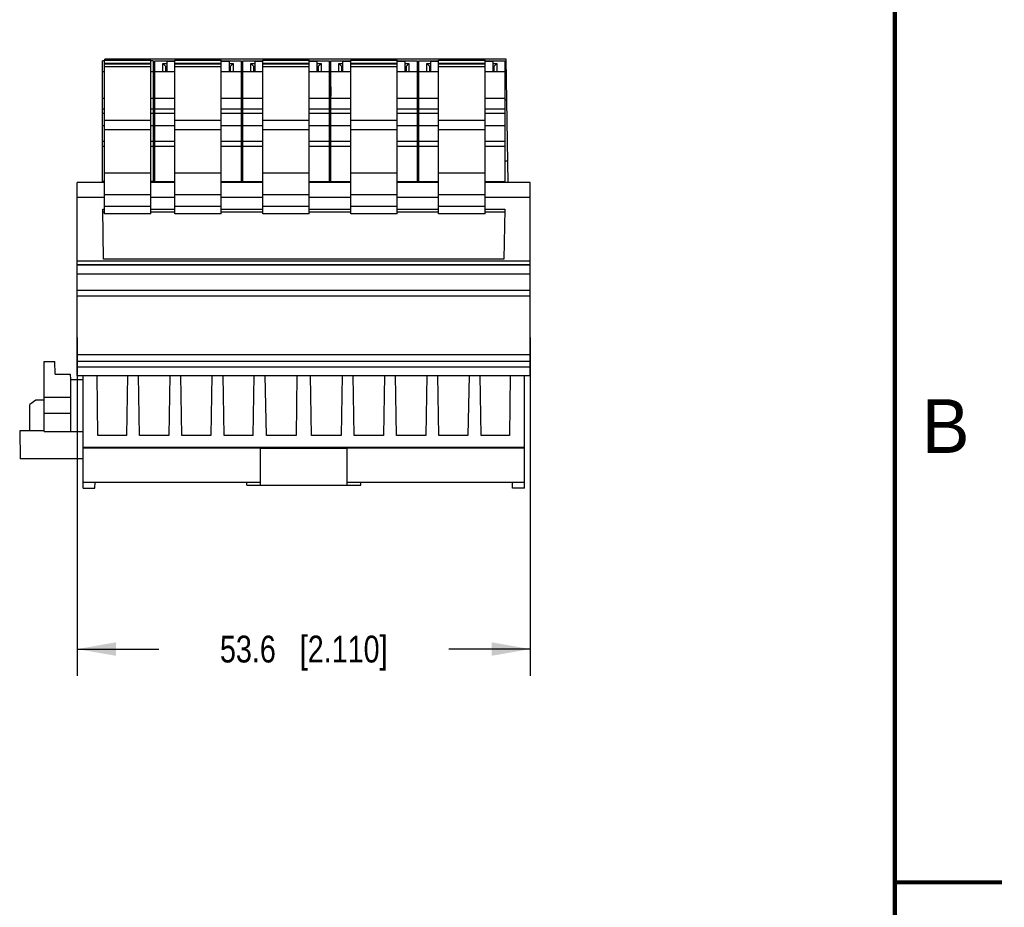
# Model space of a CAD drawing. Header units: inches. Extents: x 0 to 22, y 0 to 17.
# Tile 19 of 24: x 17.4 to 22, y 4.1 to 8.3. Entities that reach past the tile are written whole.
import ezdxf

# ---------------------------------------------------------------- set-up
doc = ezdxf.new("R2010")
doc.units = ezdxf.units.IN
doc.header["$LTSCALE"] = 1.21
doc.header["$MEASUREMENT"] = 0
doc.layers.get('0').update_dxf_attribs({"linetype": 'CONTINUOUS'})
doc.layers.add('DIMENSIONS', color=7, linetype='CONTINUOUS')
doc.styles.get("Standard").update_dxf_attribs({"font": 'txt', "width": 0.8})
doc.styles.add('TEXTSTYLE_2', font='txt')
doc.dimstyles.new('DIMSTYLE_1', dxfattribs={"dimtxt": 0.125, "dimasz": 0.18, "dimexe": 0.125, "dimexo": 0.0625, "dimgap": 0.0625, "dimtad": 0, "dimtih": 1, "dimtoh": 1, "dimdsep": 46, "dimtxsty": 'STANDARD', "dimblk": '_FILLED', "dimblk1": '_FILLED', "dimblk2": '_FILLED', "dimcen": 0.09, "dimadec": 0, "dimazin": 0, "dimtp": 0.02, "dimtm": 0.02, "dimtfac": 1, "dimtofl": 0, "dimtmove": 0, "dimatfit": 3, "dimldrblk": '_FILLED', "dimfxl": 1, "dimtolj": 1, "dimarcsym": 0})

# ---------------------------------------------------------------- blocks, each defined once
blk = doc.blocks.new('_FILLED')
at = {"color": 0, "linetype": 'BYBLOCK'}
blk.add_solid([(0, 0), (-1, 0.174), (-1, -0.174)], dxfattribs=at)
blk = doc.blocks.new('*D4')
at = {"layer": 'DIMENSIONS', "color": 2, "linetype": 'CONTINUOUS'}
for p, q in [((17.6924, 6.7876), (17.6924, 5.2114)), ((19.8026, 6.7876), (19.8026, 5.2114)), ((17.6924, 5.3364), (18.0725, 5.3364)), ((19.8026, 5.3364), (19.4225, 5.3364))]:
    blk.add_line(p, q, dxfattribs=at)
at = {"layer": 'DIMENSIONS', "color": 2, "linetype": 'CONTINUOUS', "xscale": 0.18, "yscale": 0.18, "zscale": 0.18}
for p, rotation in [((17.6924, 5.3364), 180), ((19.8026, 5.3364), 1e-10)]:
    blk.add_blockref('_FILLED', p, dxfattribs=dict(at, rotation=rotation))
at = {"layer": 'DIMENSIONS', "color": 2, "linetype": 'CONTINUOUS', "insert": (18.7475, 5.3989), "char_height": 0.125, "width": 1.225, "attachment_point": 2, "line_spacing_factor": 0.9}
blk.add_mtext('53.6{\\Ftxt.shx;\\W1.000000;\\H0.125000; }[2.110]', dxfattribs=at)

msp = doc.modelspace()

# ---------------------------------------------------------------- linework, layer by layer
at = {"color": 7, "linetype": 'CONTINUOUS'}
for p, q in [((17.8097, 7.5135), (17.8097, 8.0765)), ((17.8195, 8.0765), (17.8097, 8.0765)), ((17.8195, 7.3627), (17.8195, 8.0784)), ((17.8195, 8.0784), (18.036, 8.0784)), ((18.036, 8.0772), (17.8195, 8.0772)), ((17.8204, 8.0784), (17.8205, 8.0844)), ((19.6902, 8.0844), (17.8205, 8.0844)), ((18.036, 7.3627), (18.036, 8.0784)), ((18.0459, 8.0765), (18.036, 8.0765)), ((18.0459, 8.0765), (18.0459, 7.5135)), ((18.0546, 7.5135), (18.0546, 8.0765)), ((18.0546, 8.0765), (18.1471, 8.0765)), ((18.1097, 8.0742), (18.1097, 8.0253)), ((18.1097, 8.0742), (18.1471, 8.0742)), ((18.1471, 7.3627), (18.1471, 8.0784)), ((18.1471, 8.0784), (18.3636, 8.0784)), ((18.3636, 8.0772), (18.1471, 8.0772)), ((18.3636, 7.3627), (18.3636, 8.0784)), ((18.3636, 8.0765), (18.4561, 8.0765)), ((18.3636, 8.0742), (18.401, 8.0742)), ((18.401, 8.0253), (18.401, 8.0742)), ((18.4561, 8.0765), (18.4561, 7.5135)), ((18.464, 7.5135), (18.464, 8.0765)), ((18.464, 8.0765), (18.5565, 8.0765)), ((18.5191, 8.0742), (18.5191, 8.0253)), ((18.5191, 8.0742), (18.5565, 8.0742)), ((18.5565, 7.3627), (18.5565, 8.0784)), ((18.5565, 8.0784), (18.7731, 8.0784)), ((18.7731, 8.0772), (18.5565, 8.0772)), ((18.7731, 7.3627), (18.7731, 8.0784)), ((18.7731, 8.0765), (18.8656, 8.0765)), ((18.7731, 8.0742), (18.8105, 8.0742)), ((18.8105, 8.0253), (18.8105, 8.0742)), ((18.8656, 8.0765), (18.8656, 7.5135)), ((18.8735, 7.5135), (18.8735, 8.0765)), ((18.8735, 8.0765), (18.966, 8.0765)), ((18.9286, 8.0742), (18.9286, 8.0253)), ((18.9286, 8.0742), (18.966, 8.0742)), ((18.966, 7.3627), (18.966, 8.0784)), ((18.966, 8.0784), (19.1825, 8.0784)), ((19.1825, 8.0772), (18.966, 8.0772)), ((19.1825, 7.3627), (19.1825, 8.0784)), ((19.1825, 8.0765), (19.275, 8.0765)), ((19.1825, 8.0742), (19.2199, 8.0742)), ((19.2199, 8.0253), (19.2199, 8.0742)), ((19.275, 8.0765), (19.275, 7.5135)), ((19.2829, 7.5135), (19.2829, 8.0765)), ((19.2829, 8.0765), (19.3754, 8.0765)), ((19.338, 8.0742), (19.338, 8.0253)), ((19.338, 8.0742), (19.3754, 8.0742)), ((19.3754, 7.3627), (19.3754, 8.0784)), ((19.3754, 8.0784), (19.592, 8.0784)), ((19.592, 8.0772), (19.3754, 8.0772)), ((19.592, 7.3627), (19.592, 8.0784)), ((19.592, 8.0765), (19.6845, 8.0765)), ((19.592, 8.0742), (19.6294, 8.0742)), ((19.6294, 8.0253), (19.6294, 8.0742)), ((19.6845, 8.0765), (19.6845, 7.5135)), ((19.7002, 7.5096), (19.6902, 8.0844)), ((17.8195, 8.0253), (17.8097, 8.0253)), ((17.8195, 8.0644), (18.036, 8.0644)), ((18.036, 8.0607), (17.8195, 8.0607)), ((17.8195, 8.0489), (18.036, 8.0489)), ((18.0459, 8.0253), (18.036, 8.0253)), ((18.0459, 8.0608), (18.0546, 8.0608)), ((18.1471, 8.0253), (18.0546, 8.0253)), ((18.092, 8.0253), (18.092, 8.0641)), ((18.092, 8.0641), (18.1057, 8.0494)), ((18.092, 8.0641), (18.1097, 8.0641)), ((18.1057, 8.0253), (18.1057, 8.0494)), ((18.1097, 8.0494), (18.1057, 8.0494)), ((18.1097, 8.0449), (18.1057, 8.0449)), ((18.1471, 8.0644), (18.3636, 8.0644)), ((18.3636, 8.0607), (18.1471, 8.0607)), ((18.1471, 8.0489), (18.3636, 8.0489)), ((18.4561, 8.0253), (18.3636, 8.0253)), ((18.401, 8.0641), (18.4187, 8.0641)), ((18.405, 8.0494), (18.401, 8.0494)), ((18.405, 8.0449), (18.401, 8.0449)), ((18.405, 8.0494), (18.4187, 8.0641)), ((18.405, 8.0494), (18.405, 8.0253)), ((18.4187, 8.0641), (18.4187, 8.0253)), ((18.4561, 8.0608), (18.464, 8.0608)), ((18.5565, 8.0253), (18.464, 8.0253)), ((18.5014, 8.0253), (18.5014, 8.0641)), ((18.5014, 8.0641), (18.5152, 8.0494)), ((18.5014, 8.0641), (18.5191, 8.0641)), ((18.5152, 8.0253), (18.5152, 8.0494)), ((18.5191, 8.0494), (18.5152, 8.0494)), ((18.5191, 8.0449), (18.5152, 8.0449)), ((18.5565, 8.0644), (18.7731, 8.0644)), ((18.7731, 8.0607), (18.5565, 8.0607)), ((18.5565, 8.0489), (18.7731, 8.0489)), ((18.8656, 8.0253), (18.7731, 8.0253)), ((18.8105, 8.0641), (18.8282, 8.0641)), ((18.8144, 8.0494), (18.8105, 8.0494)), ((18.8144, 8.0449), (18.8105, 8.0449)), ((18.8144, 8.0494), (18.8282, 8.0641)), ((18.8144, 8.0494), (18.8144, 8.0253)), ((18.8282, 8.0641), (18.8282, 8.0253)), ((18.8656, 8.0608), (18.8735, 8.0608)), ((18.966, 8.0253), (18.8735, 8.0253)), ((18.9109, 8.0253), (18.9109, 8.0641)), ((18.9109, 8.0641), (18.9246, 8.0494)), ((18.9109, 8.0641), (18.9286, 8.0641)), ((18.9246, 8.0253), (18.9246, 8.0494)), ((18.9286, 8.0494), (18.9246, 8.0494)), ((18.9286, 8.0449), (18.9246, 8.0449)), ((18.966, 8.0644), (19.1825, 8.0644)), ((19.1825, 8.0607), (18.966, 8.0607)), ((18.966, 8.0489), (19.1825, 8.0489)), ((19.275, 8.0253), (19.1825, 8.0253)), ((19.2199, 8.0641), (19.2376, 8.0641)), ((19.2239, 8.0494), (19.2199, 8.0494)), ((19.2239, 8.0449), (19.2199, 8.0449)), ((19.2239, 8.0494), (19.2376, 8.0641)), ((19.2239, 8.0494), (19.2239, 8.0253)), ((19.2376, 8.0641), (19.2376, 8.0253)), ((19.275, 8.0608), (19.2829, 8.0608)), ((19.3754, 8.0253), (19.2829, 8.0253)), ((19.3203, 8.0253), (19.3203, 8.0641)), ((19.3203, 8.0641), (19.338, 8.0641)), ((19.3203, 8.0641), (19.3341, 8.0494)), ((19.3341, 8.0253), (19.3341, 8.0494)), ((19.338, 8.0494), (19.3341, 8.0494)), ((19.338, 8.0449), (19.3341, 8.0449)), ((19.3754, 8.0644), (19.592, 8.0644)), ((19.592, 8.0607), (19.3754, 8.0607)), ((19.3754, 8.0489), (19.592, 8.0489)), ((19.6845, 8.0253), (19.592, 8.0253)), ((19.6294, 8.0641), (19.6471, 8.0641)), ((19.6333, 8.0494), (19.6294, 8.0494)), ((19.6333, 8.0449), (19.6294, 8.0449)), ((19.6333, 8.0494), (19.6471, 8.0641)), ((19.6333, 8.0494), (19.6333, 8.0253)), ((19.6471, 8.0641), (19.6471, 8.0253)), ((19.6845, 8.0608), (19.6906, 8.0608)), ((18.8727, 8.0017), (18.8735, 7.9111)), ((18.8727, 8.0017), (18.8735, 8.0017)), ((19.275, 8.0017), (19.2829, 8.0017)), ((17.8097, 7.9021), (17.8195, 7.9021)), ((18.036, 7.9021), (18.0459, 7.9021)), ((18.0546, 7.8934), (18.0459, 7.8934)), ((18.0546, 7.9021), (18.1471, 7.9021)), ((18.3636, 7.9021), (18.4561, 7.9021)), ((18.464, 7.8934), (18.4561, 7.8934)), ((18.464, 7.9021), (18.5565, 7.9021)), ((18.7731, 7.9021), (18.8656, 7.9021)), ((18.8736, 7.8934), (18.8656, 7.8934)), ((18.8735, 7.9021), (18.966, 7.9021)), ((19.1825, 7.9021), (19.275, 7.9021)), ((19.2752, 7.891), (19.2785, 7.5104)), ((19.2829, 7.891), (19.2752, 7.891)), ((19.2829, 7.9021), (19.3754, 7.9021)), ((19.592, 7.9021), (19.6845, 7.9021)), ((19.6935, 7.8934), (19.6845, 7.8934)), ((17.8195, 7.8512), (17.8097, 7.8512)), ((18.0459, 7.8512), (18.036, 7.8512)), ((18.1471, 7.8512), (18.0546, 7.8512)), ((18.4561, 7.8512), (18.3636, 7.8512)), ((18.5565, 7.8512), (18.464, 7.8512)), ((18.8656, 7.8512), (18.7731, 7.8512)), ((18.966, 7.8512), (18.8735, 7.8512)), ((19.275, 7.8512), (19.1825, 7.8512)), ((19.3754, 7.8512), (19.2829, 7.8512)), ((19.6845, 7.8512), (19.592, 7.8512)), ((17.8097, 7.8315), (17.8195, 7.8315)), ((17.8195, 7.7997), (18.036, 7.7997)), ((18.036, 7.8315), (18.0459, 7.8315)), ((18.0546, 7.8315), (18.1471, 7.8315)), ((18.1471, 7.7997), (18.3636, 7.7997)), ((18.3636, 7.8315), (18.4561, 7.8315)), ((18.464, 7.8315), (18.5565, 7.8315)), ((18.5565, 7.7997), (18.7731, 7.7997)), ((18.7731, 7.8315), (18.8656, 7.8315)), ((18.8735, 7.8315), (18.966, 7.8315)), ((18.966, 7.7997), (19.1825, 7.7997)), ((19.1825, 7.8315), (19.275, 7.8315)), ((19.2829, 7.8315), (19.3754, 7.8315)), ((19.3754, 7.7997), (19.592, 7.7997)), ((19.592, 7.8315), (19.6845, 7.8315)), ((17.8097, 7.7755), (17.8195, 7.7755)), ((17.8195, 7.7557), (18.036, 7.7557)), ((18.036, 7.7755), (18.0459, 7.7755)), ((18.0546, 7.7755), (18.1471, 7.7755)), ((18.1471, 7.7557), (18.3636, 7.7557)), ((18.3636, 7.7755), (18.4561, 7.7755)), ((18.464, 7.7755), (18.5565, 7.7755)), ((18.5565, 7.7557), (18.7731, 7.7557)), ((18.7731, 7.7755), (18.8656, 7.7755)), ((18.8735, 7.7755), (18.966, 7.7755)), ((18.966, 7.7557), (19.1825, 7.7557)), ((19.1825, 7.7755), (19.275, 7.7755)), ((19.2829, 7.7755), (19.3754, 7.7755)), ((19.3754, 7.7557), (19.592, 7.7557)), ((19.592, 7.7755), (19.6845, 7.7755)), ((17.8097, 7.7011), (17.8195, 7.7011)), ((17.8097, 7.6778), (17.8195, 7.6778)), ((18.036, 7.7011), (18.0459, 7.7011)), ((18.036, 7.6778), (18.0459, 7.6778)), ((18.0546, 7.7011), (18.1471, 7.7011)), ((18.0546, 7.6778), (18.1471, 7.6778)), ((18.3636, 7.7011), (18.4561, 7.7011)), ((18.3636, 7.6778), (18.4561, 7.6778)), ((18.464, 7.7011), (18.5565, 7.7011)), ((18.464, 7.6778), (18.5565, 7.6778)), ((18.7731, 7.7011), (18.8656, 7.7011)), ((18.7731, 7.6778), (18.8656, 7.6778)), ((18.8735, 7.7011), (18.966, 7.7011)), ((18.8735, 7.6778), (18.966, 7.6778)), ((19.1825, 7.7011), (19.275, 7.7011)), ((19.1825, 7.6778), (19.275, 7.6778)), ((19.2829, 7.7011), (19.3754, 7.7011)), ((19.2829, 7.6778), (19.3754, 7.6778)), ((19.592, 7.7011), (19.6845, 7.7011)), ((19.592, 7.6778), (19.6845, 7.6778)), ((18.0546, 7.6084), (18.0459, 7.6084)), ((18.464, 7.6084), (18.4561, 7.6084)), ((18.8735, 7.6084), (18.8656, 7.6084)), ((19.2777, 7.6084), (19.275, 7.6084)), ((19.2829, 7.6062), (19.2777, 7.6062)), ((19.6985, 7.6084), (19.6845, 7.6084)), ((18.036, 7.5521), (17.8195, 7.5521)), ((18.3636, 7.5521), (18.1471, 7.5521)), ((18.7731, 7.5521), (18.5565, 7.5521)), ((19.1825, 7.5521), (18.966, 7.5521)), ((19.592, 7.5521), (19.3754, 7.5521)), ((17.6924, 6.61), (17.6924, 7.5096)), ((17.8195, 7.5096), (17.6924, 7.5096)), ((17.8195, 7.5135), (17.8097, 7.5135)), ((17.8105, 7.5096), (17.8105, 7.5135)), ((18.0459, 7.5135), (18.036, 7.5135)), ((18.1471, 7.5096), (18.036, 7.5096)), ((18.0546, 7.5135), (18.1471, 7.5135)), ((18.0664, 7.5104), (18.086, 7.5104)), ((18.0738, 7.5135), (18.0738, 7.5104)), ((18.0861, 7.5096), (18.086, 7.5135)), ((18.3636, 7.5135), (18.4561, 7.5135)), ((18.5565, 7.5096), (18.3636, 7.5096)), ((18.4247, 7.5096), (18.4247, 7.5135)), ((18.4247, 7.5104), (18.4955, 7.5104)), ((18.464, 7.5135), (18.5565, 7.5135)), ((18.4754, 7.5135), (18.4754, 7.5104)), ((18.4955, 7.5096), (18.4955, 7.5135)), ((18.7731, 7.5135), (18.8656, 7.5135)), ((18.966, 7.5096), (18.7731, 7.5096)), ((18.8341, 7.5096), (18.8341, 7.5135)), ((18.8341, 7.5104), (18.9049, 7.5104)), ((18.8735, 7.5135), (18.966, 7.5135)), ((18.8769, 7.5136), (18.877, 7.5104)), ((18.905, 7.5096), (18.9049, 7.5135)), ((19.1825, 7.5135), (19.275, 7.5135)), ((19.3754, 7.5096), (19.1825, 7.5096)), ((19.2436, 7.5096), (19.2436, 7.5135)), ((19.2436, 7.5104), (19.3144, 7.5104)), ((19.2829, 7.5135), (19.3754, 7.5135)), ((19.3144, 7.5096), (19.3144, 7.5135)), ((19.592, 7.5135), (19.6845, 7.5135)), ((19.8026, 7.5096), (19.592, 7.5096)), ((19.653, 7.5096), (19.653, 7.5135)), ((19.653, 7.5104), (19.6805, 7.5104)), ((19.8026, 6.61), (19.8026, 7.5096)), ((17.8195, 7.4387), (17.6924, 7.4387)), ((17.8195, 7.4537), (18.036, 7.4537)), ((18.1471, 7.4387), (18.036, 7.4387)), ((18.1471, 7.4537), (18.3636, 7.4537)), ((18.5565, 7.4387), (18.3636, 7.4387)), ((18.5565, 7.4537), (18.7731, 7.4537)), ((18.966, 7.4387), (18.7731, 7.4387)), ((18.966, 7.4537), (19.1825, 7.4537)), ((19.3754, 7.4387), (19.1825, 7.4387)), ((19.3754, 7.4537), (19.592, 7.4537)), ((19.8026, 7.4387), (19.592, 7.4387)), ((17.8156, 7.1523), (17.8116, 7.3849)), ((17.8116, 7.3849), (17.8195, 7.3849)), ((18.036, 7.3981), (17.8195, 7.3981)), ((18.036, 7.3849), (18.1471, 7.3849)), ((18.3636, 7.3981), (18.1471, 7.3981)), ((18.3636, 7.3849), (18.5565, 7.3849)), ((18.7731, 7.3981), (18.5565, 7.3981)), ((18.7731, 7.3849), (18.966, 7.3849)), ((19.1825, 7.3981), (18.966, 7.3981)), ((19.1825, 7.3849), (19.3754, 7.3849)), ((19.592, 7.3981), (19.3754, 7.3981)), ((19.592, 7.3849), (19.6834, 7.3849)), ((19.6834, 7.3849), (19.6793, 7.1523)), ((17.8195, 7.3714), (17.8116, 7.3714)), ((18.036, 7.3627), (17.8195, 7.3627)), ((18.1471, 7.3714), (18.036, 7.3714)), ((18.3636, 7.3627), (18.1471, 7.3627)), ((18.5565, 7.3714), (18.3636, 7.3714)), ((18.7731, 7.3627), (18.5565, 7.3627)), ((18.966, 7.3714), (18.7731, 7.3714)), ((19.1825, 7.3627), (18.966, 7.3627)), ((19.3754, 7.3714), (19.1825, 7.3714)), ((19.592, 7.3627), (19.3754, 7.3627)), ((19.6834, 7.3714), (19.592, 7.3714)), ((19.8026, 7.143), (17.6924, 7.143)), ((17.6924, 7.1275), (19.8026, 7.1275)), ((19.8026, 7.1238), (17.6924, 7.1238)), ((19.6793, 7.1523), (17.8156, 7.1523)), ((17.6924, 7.0844), (19.8026, 7.0844)), ((19.8026, 7.0063), (17.6924, 7.0063)), ((19.8026, 6.9803), (17.6924, 6.9803)), ((19.8026, 6.7062), (17.6924, 6.7062)), ((17.5388, 6.3501), (17.5388, 6.675)), ((17.5388, 6.675), (17.589, 6.675)), ((17.59, 6.6159), (17.5884, 6.675)), ((17.59, 6.6159), (17.589, 6.675)), ((17.6924, 6.6775), (19.8026, 6.6775)), ((19.8026, 6.6494), (17.6924, 6.6494)), ((17.59, 6.6159), (17.6604, 6.6159)), ((17.6604, 6.6159), (17.6609, 6.5923)), ((17.6924, 6.61), (19.8026, 6.61)), ((17.7199, 6.0864), (17.7199, 6.61)), ((17.7887, 6.3305), (17.7862, 6.61)), ((17.9265, 6.61), (17.9216, 6.3305)), ((17.9828, 6.3305), (17.9779, 6.61)), ((18.1234, 6.61), (18.1185, 6.3305)), ((18.1796, 6.3305), (18.1747, 6.61)), ((18.3202, 6.61), (18.3153, 6.3305)), ((18.3765, 6.3305), (18.3716, 6.61)), ((18.5122, 6.3305), (18.5171, 6.61)), ((18.5733, 6.3305), (18.5684, 6.61)), ((18.7155, 6.61), (18.712, 6.3305)), ((18.7829, 6.3305), (18.7795, 6.61)), ((18.9265, 6.61), (18.9216, 6.3305)), ((18.9828, 6.3305), (18.9779, 6.61)), ((19.1234, 6.61), (19.1185, 6.3305)), ((19.1796, 6.3305), (19.1747, 6.61)), ((19.3202, 6.61), (19.3153, 6.3305)), ((19.3765, 6.3305), (19.3716, 6.61)), ((19.5171, 6.61), (19.5122, 6.3305)), ((19.5733, 6.3305), (19.5684, 6.61)), ((19.7087, 6.61), (19.7063, 6.3305)), ((19.775, 6.0864), (19.775, 6.61)), ((17.6609, 6.5923), (17.6609, 6.3501)), ((17.6609, 6.5923), (17.7199, 6.5923)), ((17.5, 6.4954), (17.4719, 6.4757)), ((17.4719, 6.3521), (17.4719, 6.4757)), ((17.5388, 6.4954), (17.5, 6.4954)), ((17.6609, 6.5076), (17.5388, 6.5076)), ((17.6609, 6.4328), (17.5388, 6.4328)), ((17.4246, 6.3521), (17.4269, 6.2222)), ((17.5388, 6.3521), (17.4246, 6.3521)), ((17.5388, 6.3501), (17.7199, 6.3501)), ((17.9216, 6.3305), (17.7887, 6.3305)), ((18.1185, 6.3305), (17.9828, 6.3305)), ((18.3153, 6.3305), (18.1796, 6.3305)), ((18.5122, 6.3305), (18.3765, 6.3305)), ((18.712, 6.3305), (18.5733, 6.3305)), ((18.9216, 6.3305), (18.7829, 6.3305)), ((19.1185, 6.3305), (18.9828, 6.3305)), ((19.3153, 6.3305), (19.1796, 6.3305)), ((19.5122, 6.3305), (19.3765, 6.3305)), ((19.7063, 6.3305), (19.5733, 6.3305)), ((17.7199, 6.2764), (18.5447, 6.2764)), ((18.5447, 6.2714), (17.7199, 6.2714)), ((18.5447, 6.2714), (18.5447, 6.2764)), ((18.5447, 6.276), (18.9502, 6.276)), ((18.9502, 6.271), (18.5447, 6.271)), ((18.5447, 6.271), (18.5447, 6.0992)), ((18.6038, 6.276), (18.6038, 6.2729)), ((18.8911, 6.2729), (18.6038, 6.2729)), ((18.8911, 6.2729), (18.8911, 6.276)), ((18.9502, 6.2764), (19.775, 6.2764)), ((18.9502, 6.0992), (18.9502, 6.2764)), ((19.775, 6.2714), (18.9502, 6.2714)), ((17.7199, 6.2222), (17.4269, 6.2222)), ((17.7199, 6.1139), (18.5447, 6.1139)), ((17.775, 6.0864), (17.7755, 6.1139)), ((18.4817, 6.0992), (18.4817, 6.1139)), ((18.4817, 6.0992), (19.0132, 6.0992)), ((18.9502, 6.1139), (19.775, 6.1139)), ((19.0132, 6.0992), (19.0132, 6.1139)), ((19.7199, 6.0864), (19.7194, 6.1139)), ((17.7199, 6.0864), (17.775, 6.0864)), ((19.775, 6.0864), (19.7199, 6.0864))]:
    msp.add_line(p, q, dxfattribs=at)
at = {"color": 7, "linetype": 'CONTINUOUS', "const_width": 0.02}
for points in [[(21.5, 0.5), (21.5, 16.5)], [(22, 4.25), (21.5, 4.25)]]:
    msp.add_lwpolyline(points, dxfattribs=at)

# ---------------------------------------------------------------- texts
at = {"color": 2, "linetype": 'CONTINUOUS', "insert": (21.625, 6.5), "char_height": 0.25, "width": 0.25, "attachment_point": 1, "line_spacing_factor": 0.9, "style": 'TEXTSTYLE_2'}
msp.add_mtext('B', dxfattribs=at)

# ---------------------------------------------------------------- dimensions: what is measured, and where the dimension line sits
at = {"layer": 'DIMENSIONS', "color": 2, "linetype": 'CONTINUOUS'}
dim = msp.add_linear_dim(base=(19.8026, 5.3364), p1=(17.6924, 6.8501), p2=(19.8026, 6.8501), dimstyle='DIMSTYLE_1', dxfattribs=at)
dim.commit()
dim.dimension.update_dxf_attribs({"geometry": '*D4', "text_midpoint": (18.7475, 5.3364), "dimtype": 160})

doc.saveas('drawing.dxf')
